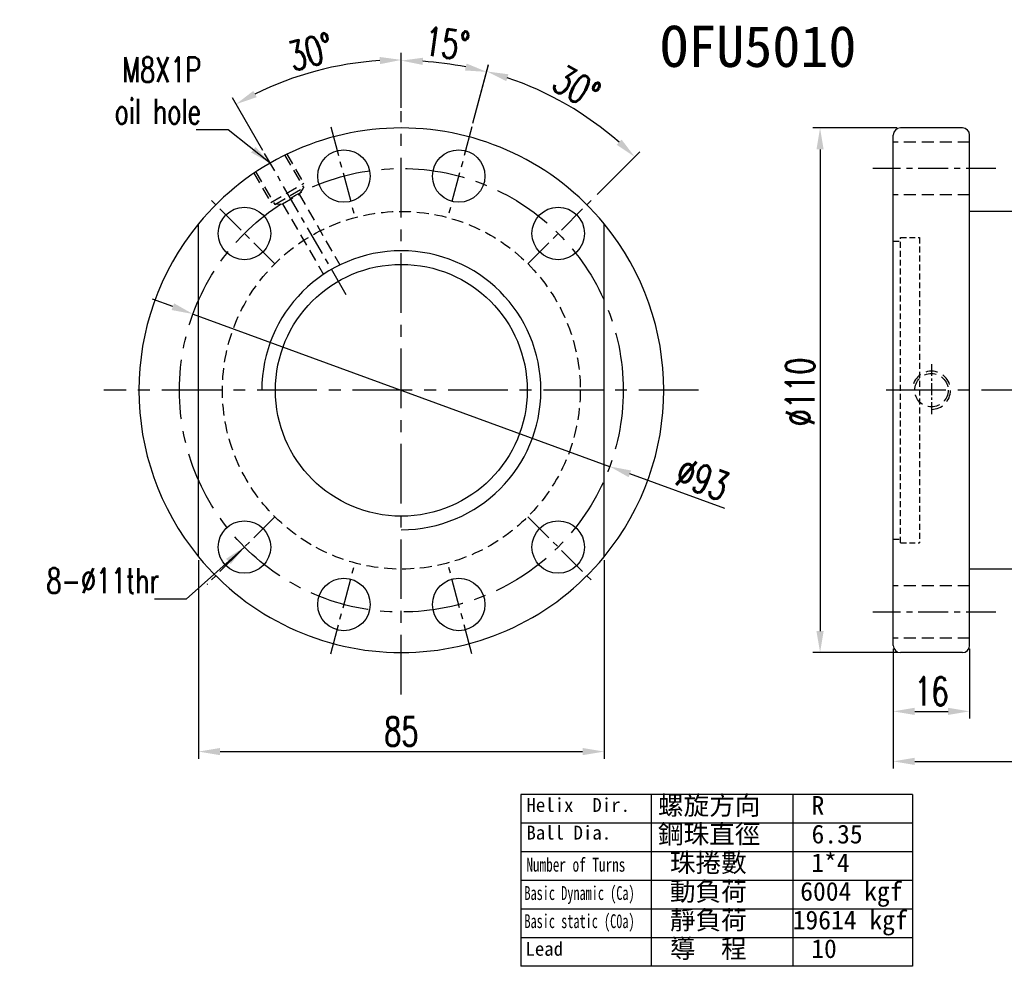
# Model space of a CAD drawing. Extents: x 903 to 1257, y 54 to 253.
# Tile 1 of 52: x 903 to 1109, y 54 to 253. Entities that reach past the tile are written whole.
import ezdxf
from ezdxf.enums import TextEntityAlignment as Align

# ---------------------------------------------------------------- set-up
doc = ezdxf.new("R2010")
doc.units = 0
doc.header["$MEASUREMENT"] = 0
for name, pattern in [('CENTER', [2, 1.25, -0.25, 0.25, -0.25]), ('DASHED', [0.75, 0.5, -0.25]), ('HIDDEN', [0.375, 0.25, -0.125])]:
    doc.linetypes.add(name, pattern=pattern)
for name, color, linetype in [('CHA', 2, 'CONTINUOUS'), ('CL', 1, 'CENTER'), ('DIM', 4, 'CONTINUOUS'), ('HID', 2, 'HIDDEN'), ('OUT', 3, 'CONTINUOUS')]:
    doc.layers.add(name, color=color, linetype=linetype)
doc.styles.add('CHN', font='SIMPLEX.shx', dxfattribs={"width": 0.7, "bigfont": 'CHINESET.shx'})
doc.styles.add('DIM-7', font='SIMPLEX.shx', dxfattribs={"width": 0.7, "bigfont": 'chineset.shx'})
doc.styles.add('T', font='kaiu.ttf')
doc.dimstyles.new('CNS', dxfattribs={"dimscale": 0, "dimtxt": 4, "dimasz": 3, "dimexe": 1, "dimexo": 0.5, "dimgap": 1, "dimtad": 1, "dimdsep": 46, "dimtxsty": 'CHN', "dimcen": 0.09, "dimclrd": 256, "dimclre": 256, "dimclrt": 256, "dimadec": 0, "dimazin": 0, "dimtp": 1, "dimtm": 1, "dimtfac": 0.6, "dimtix": 1, "dimtmove": 2, "dimatfit": 3, "dimfxl": 1, "dimtvp": 0.85, "dimtolj": 1, "dimarcsym": 0})

# ---------------------------------------------------------------- blocks, each defined once
blk = doc.blocks.new('*D13')
at = {"layer": 'DIM', "color": 0, "lineweight": -2, "transparency": 16777216}
for p, q in [((997.97, 230.79), (1001.27, 243.11)), ((1024.01, 215.86), (1032.97, 224.81))]:
    blk.add_line(p, q, dxfattribs=at)
blk.add_arc((982.97, 174.82), 69.2, 48.7264, 71.2736, dxfattribs=at)
at = {"layer": 'DIM', "color": 0, "transparency": 16777216}
for points in [[(1004.97, 239.64), (1005.41, 241.08), (1000.89, 241.66)], [(1029.14, 227.38), (1028.11, 226.28), (1031.91, 223.75)]]:
    blk.add_solid(points, dxfattribs=at)
at = {"layer": 'DIM', "color": 0, "transparency": 16777216, "insert": (1019.68, 238.39), "char_height": 6, "attachment_point": 5, "rotation": 330, "style": 'CHN'}
blk.add_mtext('\\A1;30°', dxfattribs=at)
blk = doc.blocks.new('*D14')
at = {"layer": 'DIM', "color": 0, "lineweight": -2, "transparency": 16777216}
for p, q in [((935.08, 192.35), (930.85, 193.89)), ((939.31, 190.8), (1026.64, 158.84)), ((1050.75, 150.01), (1030.87, 157.29))]:
    blk.add_line(p, q, dxfattribs=at)
at = {"layer": 'DIM', "color": 0, "transparency": 16777216}
for points in [[(935.34, 193.05), (934.82, 191.64), (939.31, 190.8)], [(1031.13, 158), (1030.61, 156.59), (1026.64, 158.84)]]:
    blk.add_solid(points, dxfattribs=at)
at = {"layer": 'DIM', "color": 0, "transparency": 16777216, "insert": (1046.09, 156.19), "char_height": 6, "attachment_point": 5, "rotation": 339.8986, "style": 'CHN'}
blk.add_mtext('\\A1;∅93', dxfattribs=at)
blk = doc.blocks.new('*D15')
at = {"layer": 'DIM', "color": 0, "lineweight": -2, "transparency": 16777216}
for p, q in [((982.97, 234.06), (982.97, 245.59)), ((953.95, 225.08), (947.59, 236.11))]:
    blk.add_line(p, q, dxfattribs=at)
blk.add_arc((982.97, 174.82), 69.27, 93.7226, 116.2774, dxfattribs=at)
at = {"layer": 'DIM', "color": 0, "transparency": 16777216}
for points in [[(978.45, 244.7), (978.5, 243.2), (982.97, 244.09)], [(952.66, 236.27), (951.95, 237.59), (948.34, 234.81)]]:
    blk.add_solid(points, dxfattribs=at)
at = {"layer": 'DIM', "color": 0, "transparency": 16777216, "insert": (963.96, 245.79), "char_height": 6, "attachment_point": 5, "rotation": 15, "style": 'CHN'}
blk.add_mtext('\\A1;30°', dxfattribs=at)
blk = doc.blocks.new('*D16')
at = {"layer": 'DIM', "color": 0, "lineweight": -2, "transparency": 16777216}
for p, q in [((982.97, 234.06), (982.97, 245.44)), ((997.97, 230.79), (1001.25, 243.03))]:
    blk.add_line(p, q, dxfattribs=at)
blk.add_arc((982.97, 174.82), 69.12, 78.731, 86.269, dxfattribs=at)
at = {"layer": 'DIM', "color": 0, "transparency": 16777216}
for points in [[(987.45, 243.04), (987.5, 244.54), (982.97, 243.94)], [(996.65, 243.33), (996.31, 241.87), (1000.86, 241.58)]]:
    blk.add_solid(points, dxfattribs=at)
at = {"layer": 'DIM', "color": 0, "transparency": 16777216, "insert": (992.54, 247.51), "char_height": 6, "attachment_point": 5, "rotation": 352.5, "style": 'CHN'}
blk.add_mtext('\\A1;15°', dxfattribs=at)
blk = doc.blocks.new('*D17')
at = {"layer": 'DIM', "color": 0, "lineweight": -2, "transparency": 16777216}
for p, q in [((1234.08, 150.34), (1234.08, 95.51)), ((1086.08, 120.07), (1086.08, 95.51)), ((1090.58, 97.01), (1229.58, 97.01))]:
    blk.add_line(p, q, dxfattribs=at)
at = {"layer": 'DIM', "color": 0, "transparency": 16777216}
for points in [[(1090.58, 97.76), (1090.58, 96.26), (1086.08, 97.01)], [(1229.58, 97.76), (1229.58, 96.26), (1234.08, 97.01)]]:
    blk.add_solid(points, dxfattribs=at)
at = {"layer": 'DIM', "color": 0, "transparency": 16777216, "insert": (1160.08, 101.21), "char_height": 6, "attachment_point": 5, "style": 'CHN'}
blk.add_mtext('\\A1;148', dxfattribs=at)
blk = doc.blocks.new('*D18')
at = {"layer": 'DIM', "color": 0, "lineweight": -2, "transparency": 16777216}
for p, q in [((1086.08, 120.57), (1086.08, 105.99)), ((1102.08, 120.57), (1102.08, 105.99)), ((1090.58, 107.49), (1097.58, 107.49))]:
    blk.add_line(p, q, dxfattribs=at)
at = {"layer": 'DIM', "color": 0, "transparency": 16777216}
for points in [[(1090.58, 108.24), (1090.58, 106.74), (1086.08, 107.49)], [(1097.58, 108.24), (1097.58, 106.74), (1102.08, 107.49)]]:
    blk.add_solid(points, dxfattribs=at)
at = {"layer": 'DIM', "color": 0, "transparency": 16777216, "insert": (1094.08, 111.69), "char_height": 6, "attachment_point": 5, "style": 'CHN'}
blk.add_mtext('\\A1;16', dxfattribs=at)
blk = doc.blocks.new('*D19')
at = {"layer": 'DIM', "color": 0, "lineweight": -2, "transparency": 16777216}
for p, q in [((1086.83, 229.82), (1069.24, 229.82)), ((1070.74, 225.32), (1070.74, 124.32)), ((1086.83, 119.82), (1069.24, 119.82))]:
    blk.add_line(p, q, dxfattribs=at)
at = {"layer": 'DIM', "color": 0, "transparency": 16777216}
for points in [[(1069.99, 225.32), (1071.49, 225.32), (1070.74, 229.82)], [(1069.99, 124.32), (1071.49, 124.32), (1070.74, 119.82)]]:
    blk.add_solid(points, dxfattribs=at)
at = {"layer": 'DIM', "color": 0, "transparency": 16777216, "insert": (1066.54, 174.47), "char_height": 6, "attachment_point": 5, "rotation": 90, "style": 'CHN'}
blk.add_mtext('\\A1;%%c110', dxfattribs=at)
blk = doc.blocks.new('*D20')
at = {"layer": 'DIM', "color": 0, "lineweight": -2, "transparency": 16777216}
for p, q in [((940.47, 139.16), (940.47, 97.56)), ((1025.47, 139.16), (1025.47, 97.56)), ((944.97, 99.06), (1020.97, 99.06))]:
    blk.add_line(p, q, dxfattribs=at)
at = {"layer": 'DIM', "color": 0, "transparency": 16777216}
for points in [[(944.97, 99.81), (944.97, 98.31), (940.47, 99.06)], [(1020.97, 99.81), (1020.97, 98.31), (1025.47, 99.06)]]:
    blk.add_solid(points, dxfattribs=at)
at = {"layer": 'DIM', "color": 0, "transparency": 16777216, "insert": (982.97, 103.26), "char_height": 6, "attachment_point": 5, "style": 'CHN'}
blk.add_mtext('\\A1;85', dxfattribs=at)

msp = doc.modelspace()

# ---------------------------------------------------------------- linework, layer by layer
at = {"layer": 'CL', "color": 7, "linetype": 'CENTER', "ltscale": 10}
for p, q in [((982.974, 111.052), (982.974, 233.315)), ((1045.267, 174.819), (920.645, 174.819)), ((1237.082, 174.819), (1082.106, 174.819))]:
    msp.add_line(p, q, dxfattribs=at)
at = {"layer": 'CL', "color": 7, "linetype": 'CENTER', "ltscale": 5}
for p, q in [((968.171, 230.064), (973.268, 211.041)), ((997.777, 230.064), (992.68, 211.041)), ((971.43, 194.813), (954.329, 224.434)), ((1107.582, 221.319), (1081.783, 221.319)), ((956.457, 201.335), (942.463, 215.329)), ((1009.49, 201.335), (1023.484, 215.329)), ((956.457, 148.302), (942.22, 134.065)), ((1009.49, 148.302), (1023.455, 134.338)), ((968.171, 119.573), (973.268, 138.597)), ((997.777, 119.573), (992.68, 138.597)), ((1107.582, 128.319), (1081.783, 128.319))]:
    msp.add_line(p, q, dxfattribs=at)
at = {"layer": 'CL', "color": 7, "ltscale": 2}
msp.add_line((1094.082, 180.319), (1094.082, 169.319), dxfattribs=at)
at = {"layer": 'CL', "color": 7, "linetype": 'CENTER', "ltscale": 10}
msp.add_circle((982.974, 174.819), 46.5, dxfattribs=at)
at = {"layer": 'DIM', "color": 7}
for p, q in [((1090.128, 90.062), (1007.995, 90.062)), ((1007.995, 90.062), (1007.995, 54.034)), ((1035.373, 90.062), (1035.373, 54.034)), ((1065.001, 90.062), (1065.001, 54.034)), ((1090.128, 90.062), (1090.128, 54.034)), ((1090.128, 84.058), (1007.995, 84.058)), ((1090.128, 78.053), (1007.995, 78.053)), ((1090.128, 72.048), (1007.995, 72.048)), ((1090.128, 66.043), (1007.995, 66.043)), ((1090.128, 60.038), (1007.995, 60.038)), ((1090.128, 54.034), (1007.995, 54.034))]:
    msp.add_line(p, q, dxfattribs=at)
at = {"layer": 'HID', "color": 7, "ltscale": 10}
for p, q in [((1102.082, 226.819), (1086.082, 226.819)), ((1102.082, 215.819), (1086.082, 215.819)), ((1102.082, 133.819), (1086.082, 133.819)), ((1102.082, 122.819), (1086.082, 122.819))]:
    msp.add_line(p, q, dxfattribs=at)
at = {"layer": 'HID', "color": 7, "linetype": 'DASHED', "ltscale": 5}
for p, q in [((958.505, 224.2), (962.505, 217.272)), ((958.938, 224.45), (962.538, 218.215)), ((952.01, 220.45), (955.61, 214.215)), ((952.443, 220.7), (956.443, 213.772)), ((955.61, 214.215), (962.538, 218.215)), ((956.443, 213.772), (962.505, 217.272)), ((962.418, 217.222), (961.556, 215.916)), ((958.092, 213.916), (961.556, 215.916)), ((961.556, 215.916), (970.115, 201.091)), ((956.529, 213.822), (958.092, 213.916)), ((958.092, 213.916), (966.651, 199.091))]:
    msp.add_line(p, q, dxfattribs=at)
at = {"layer": 'HID', "color": 7, "ltscale": 5}
for p, q in [((1087.582, 142.819), (1087.582, 206.819)), ((1087.582, 206.819), (1091.582, 206.819)), ((1091.582, 206.819), (1091.582, 142.819)), ((1086.082, 206.069), (1087.582, 206.069)), ((1086.082, 143.569), (1087.582, 143.569)), ((1087.582, 142.819), (1091.582, 142.819))]:
    msp.add_line(p, q, dxfattribs=at)
at = {"layer": 'HID', "color": 7, "linetype": 'DASHED', "ltscale": 5}
msp.add_circle((982.974, 174.819), 37.5, dxfattribs=at)
at = {"layer": 'HID', "color": 7, "ltscale": 10}
msp.add_circle((1094.082, 174.819), 3.5, dxfattribs=at)
msp.add_arc((1094.082, 174.819), 4, 270, 180, dxfattribs=at)
at = {"layer": 'OUT', "color": 7, "linetype": 'Continuous', "ltscale": 5}
for p, q in [((1100.582, 229.819), (1087.582, 229.819)), ((1086.082, 121.319), (1086.082, 228.319)), ((1102.082, 121.319), (1102.082, 228.319)), ((1232.582, 212.319), (1102.082, 212.319)), ((1232.582, 137.319), (1102.082, 137.319)), ((1100.582, 119.819), (1087.582, 119.819))]:
    msp.add_line(p, q, dxfattribs=at)
at = {"layer": 'OUT', "color": 7, "ltscale": 10}
for p, q in [((940.474, 139.908), (940.474, 209.729)), ((1025.474, 139.908), (1025.474, 209.729))]:
    msp.add_line(p, q, dxfattribs=at)
at = {"layer": 'OUT', "color": 7}
for centre in [(970.939, 219.734), (995.009, 219.734), (950.093, 207.699), (1015.854, 207.699), (950.093, 141.938), (1015.854, 141.938), (970.939, 129.903), (995.009, 129.903)]:
    msp.add_circle(centre, 5.5, dxfattribs=at)
at = {"layer": 'OUT', "color": 7, "linetype": 'Continuous', "ltscale": 5}
msp.add_circle((982.974, 174.819), 26.4, dxfattribs=at)
at = {"layer": 'OUT', "color": 7}
for start, end in [(39.40057, 140.59943), (140.59943, 219.40057), (320.59943, 39.40057), (219.40057, 320.59943)]:
    msp.add_arc((982.974, 174.819), 55, start, end, dxfattribs=at)
at = {"layer": 'OUT', "color": 7, "linetype": 'Continuous', "ltscale": 5}
for centre, radius, start, end in [((1087.582, 228.319), 1.5, 90, 180), ((1100.582, 228.319), 1.5, 0, 90), ((982.974, 174.819), 29.25, 270, 180), ((1087.582, 121.319), 1.5, 180, 270), ((1100.582, 121.319), 1.5, 270, 0)]:
    msp.add_arc(centre, radius, start, end, dxfattribs=at)

# ---------------------------------------------------------------- texts
at = {"layer": 'CHA', "color": 0, "style": 'T'}
msp.add_text('OFU5010', height=8.64, dxfattribs=at).set_placement((1057.793, 246.927), align=Align.MIDDLE)
at = {"layer": 'DIM', "color": 7, "style": 'T'}
for s, height, p in [('Helix  Dir.', 2.90304, (1009.187, 86.409)), ('螺旋方向', 3.9375, (1036.764, 85.8)), ('R', 3.938, (1068.952, 85.8)), ('Ball Dia.', 2.903, (1009.187, 80.611)), ('鋼珠直徑', 3.9375, (1036.764, 79.795)), ('6.35', 3.9375, (1068.952, 79.795)), ('珠捲數', 3.9375, (1039.264, 73.79)), ('1*4', 3.9375, (1068.892, 73.79)), ('動負荷', 3.9375, (1039.264, 67.785)), ('6004 kgf', 3.9375, (1066.584, 67.785)), ('靜負荷', 3.9375, (1039.264, 61.781)), ('19614 kgf', 3.9375, (1065.001, 61.781)), ('導  程', 3.9375, (1039.264, 55.776)), ('Lead', 2.903, (1008.98, 56.25)), ('10', 3.9375, (1068.892, 55.776))]:
    msp.add_text(s, height=height, dxfattribs=at).set_placement(p)
for s, width, p in [('Number of Turns', 0.7, (1009.187, 73.879)), ('Basic Dynamic (Ca)', 0.65, (1008.773, 67.947)), ('Basic static (C0a)', 0.65, (1008.773, 62.052))]:
    msp.add_text(s, height=2.90304, dxfattribs=dict(at, width=width)).set_placement(p)
at = {"layer": 'DIM', "color": 7, "char_height": 5.25, "attachment_point": 6}
for s, insert, style in [('\\A1;M8X1P\\Poil hole', (940.989, 237.649), 'CHN'), ('8-%%c11thr', (932.206, 134.875), 'DIM-7')]:
    msp.add_mtext(s, dxfattribs=dict(at, insert=insert, style=style))

# ---------------------------------------------------------------- dimensions: what is measured, and where the dimension line sits
at = {"layer": 'DIM', "color": 7}
for base, line1, line2, picture, middle in [((994.976, 242.886), ((997.777, 230.064), (992.007, 208.53)), ((982.974, 111.052), (982.974, 233.315)), '*D16', (992.544, 247.509)), ((970.945, 243.039), ((971.43, 194.813), (954.329, 224.434)), ((982.974, 111.052), (982.974, 233.315)), '*D15', (963.958, 245.788)), ((1022.667, 231.507), ((1009.49, 201.335), (1023.484, 215.329)), ((997.777, 230.064), (992.68, 211.041)), '*D13', (1019.676, 238.388))]:
    dim = msp.add_angular_dim_2l(base=base, line1=line1, line2=line2, dimstyle='CNS', override={"dimscale": 1.5, "dimgap": 0.8, "dimtad": 1, "dimclrd": 0, "dimclre": 0, "dimclrt": 0, "dimtmove": 1}, dxfattribs=at)
    dim.commit()
    dim.dimension.update_dxf_attribs({"geometry": picture, "text_midpoint": middle})
dim = msp.add_linear_dim(base=(1070.742, 119.819), p1=(1087.582, 229.819), p2=(1087.582, 119.819), angle=90, text='%%c<>', dimstyle='CNS', override={"dimscale": 1.5, "dimgap": 0.8, "dimtad": 1, "dimclrd": 0, "dimclre": 0, "dimclrt": 0, "dimtmove": 1}, dxfattribs=at)
dim.commit()
dim.dimension.update_dxf_attribs({"geometry": '*D19', "text_midpoint": (1070.742, 174.473), "dimtype": 160})
dim = msp.add_diameter_dim_2p(p1=(939.306, 190.8), p2=(1026.641, 158.838), dimstyle='CNS', override={"dimscale": 1.5, "dimgap": 0.8, "dimtad": 1, "dimclrd": 0, "dimclre": 4, "dimclrt": 0, "dimtmove": 1}, dxfattribs=at)
dim.commit()
dim.dimension.update_dxf_attribs({"geometry": '*D14', "text_midpoint": (1044.648, 152.248), "dimtype": 163})
for base, p1, p2, picture, middle in [((1234.082, 97.013), (1086.082, 120.819), (1234.082, 151.092), '*D17', (1160.082, 101.213)), ((1102.082, 107.487), (1086.082, 121.319), (1102.082, 121.319), '*D18', (1094.082, 111.687))]:
    dim = msp.add_linear_dim(base=base, p1=p1, p2=p2, dimstyle='CNS', override={"dimscale": 1.5, "dimgap": 0.8, "dimtad": 1, "dimclrd": 0, "dimclre": 0, "dimclrt": 0, "dimtmove": 1}, dxfattribs=at)
    dim.commit()
    dim.dimension.update_dxf_attribs({"geometry": picture, "text_midpoint": middle})
dim = msp.add_linear_dim(base=(1025.474, 99.064), p1=(940.474, 139.908), p2=(1025.474, 139.908), dimstyle='CNS', override={"dimscale": 1.5, "dimgap": 0.8, "dimtad": 1, "dimclrd": 0, "dimclre": 0, "dimclrt": 0, "dimtmove": 1}, dxfattribs=at)
dim.commit()
dim.dimension.update_dxf_attribs({"geometry": '*D20', "text_midpoint": (982.974, 99.064), "dimtype": 160})

# ---------------------------------------------------------------- leaders
at = {"layer": 'DIM', "color": 7, "annotation_type": 0, "has_hookline": 1, "hookline_direction": 1}
for points in [[(955.474, 222.45), (946.689, 229.449), (942.189, 229.449)], [(950.093, 141.938), (937.906, 131.05), (933.406, 131.05)]]:
    msp.add_leader(points, dimstyle='CNS', override={"dimscale": 1.5, "dimgap": 0.8, "dimtad": 1, "dimclrd": 0, "dimclre": 4, "dimtmove": 1}, dxfattribs=at)

doc.saveas('drawing.dxf')
